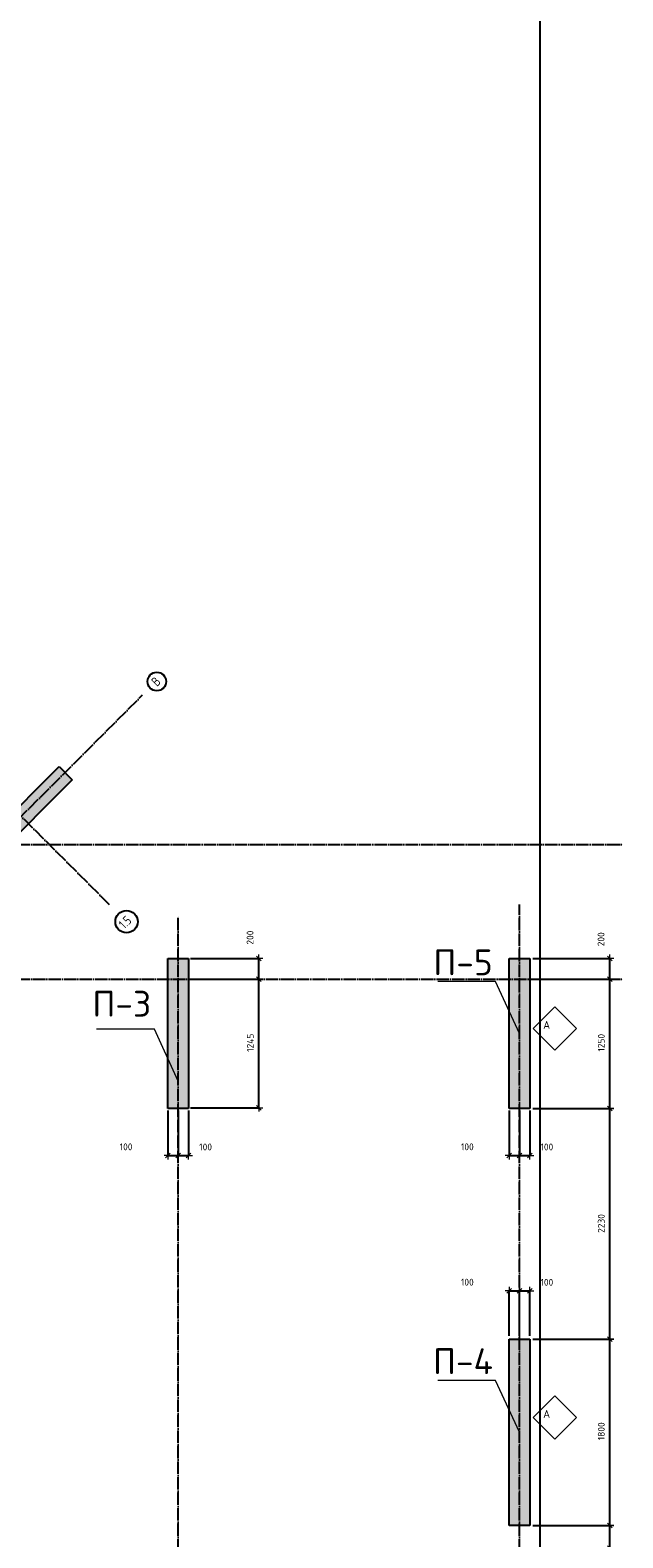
# Model space of a CAD drawing. Header units: millimetres. Extents: x -3057 to 112233, y -2869 to 47508.
# Tile 34 of 48: x 70318 to 76050, y 8500 to 23071. Entities that reach past the tile are written whole.
import ezdxf

# ---------------------------------------------------------------- set-up
doc = ezdxf.new("R2010")
doc.units = ezdxf.units.MM
doc.header["$PDMODE"] = 65
doc.linetypes.add('______11', pattern=[150, 120, -15, 0, -15])
doc.linetypes.add('______5', pattern=[330, 240, -30, 30, -30])
for name, color, linetype, lineweight in [('Standard', 7, 'Continuous', 25), ('Армирование стержнями_ общее', 40, 'Continuous', 35), ('Высотная отметка (отверстия)', 7, 'Continuous', 13), ('Размерная линия_ общее', 7, 'Continuous', 13)]:
    doc.layers.add(name, color=color, linetype=linetype, lineweight=lineweight)
doc.layers.add('Осевая линия_ общее', color=7, linetype='______5', lineweight=13, true_color=0xa0a0a0)
doc.styles.add('ISOCPEUR', font='ISOCPEUR')
doc.dimstyles.new('DIMSTYLE_3', dxfattribs={"dimtxt": 66, "dimasz": 75, "dimexe": 0, "dimexo": 0, "dimgap": 33, "dimtad": 2, "dimdec": 0, "dimrnd": 5, "dimzin": 12, "dimdsep": 46, "dimtxsty": 'ISOCPEUR', "dimblk1": 'ALL_ML_STRICH', "dimblk2": 'ALL_ML_STRICH', "dimsah": 1, "dimcen": 0, "dimclrd": 7, "dimclre": 256, "dimclrt": 7, "dimadec": 0, "dimazin": 0, "dimtfac": 1, "dimtdec": 0, "dimtix": 1, "dimtmove": 2, "dimatfit": 3, "dimfxl": 0, "dimtzin": 0, "dimlwd": 0, "dimlwe": -3, "dimarcsym": 0})
doc.dimstyles.new('DIMSTYLE_7', dxfattribs={"dimtxt": 66, "dimasz": 75, "dimexe": 0, "dimexo": 0, "dimgap": 33, "dimtad": 2, "dimdec": 0, "dimrnd": 5, "dimzin": 12, "dimdsep": 46, "dimtxsty": 'ISOCPEUR', "dimblk1": 'ALL_ML_STRICH', "dimblk2": 'ALL_ML_STRICH', "dimsah": 1, "dimcen": 0, "dimclrd": 7, "dimclre": 256, "dimclrt": 7, "dimadec": 0, "dimazin": 0, "dimtfac": 1, "dimtdec": 0, "dimtix": 1, "dimtmove": 2, "dimatfit": 3, "dimfxl": 0, "dimtvp": 1.2, "dimtzin": 0, "dimlwd": 0, "dimlwe": -3, "dimarcsym": 0})

# ---------------------------------------------------------------- blocks, each defined once
blk = doc.blocks.new('СЛОЖНЫЙ_ОБЪЕКТ_0')
at = {"layer": 'Осевая линия_ общее', "color": 253, "linetype": '______11', "lineweight": -3, "true_color": 0xa0a0a0, "transparency": 33554687}
for p, q in [((71087, 14617), (64624, 21080)), ((55452, 694), (71405, 16646)), ((47230, 15200), (76050, 15200)), ((75050, -2590), (75050, 14620)), ((71750, -2590), (71750, 14510)), ((47230, 13900), (76050, 13900))]:
    blk.add_line(p, q, dxfattribs=at)
at = {"layer": 'Осевая линия_ общее', "color": 7, "linetype": 'Continuous', "lineweight": 25, "transparency": 33554687}
for centre, radius in [((71543, 16776), 89.6), ((71250, 14455), 108)]:
    blk.add_circle(centre, radius, dxfattribs=at)
at = {"layer": 'Осевая линия_ общее', "color": 7, "linetype": 'Continuous', "lineweight": 25, "transparency": 33554687, "char_height": 90, "attachment_point": 7, "rotation": 45, "style": 'ISOCPEUR'}
for s, insert, width in [('\\W0.80;В', (71545, 16723), 107.95), ('\\W0.79;1.5', (71230, 14379), 170.42)]:
    blk.add_mtext(s, dxfattribs=dict(at, insert=insert, width=width))
blk = doc.blocks.new('ALL_ML_STRICH')
at = {"color": 0, "linetype": 'ByBlock', "lineweight": -2}
for p, q in [((-1, 0), (0.5, 0)), ((-0.3, -0.3), (0.3, 0.3)), ((0, -0.5), (0, 0.5))]:
    blk.add_line(p, q, dxfattribs=at)
blk = doc.blocks.new('*D219')
at = {"layer": 'DEFPOINTS', "color": 7, "linetype": 'Continuous', "lineweight": 13, "transparency": 33554687}
for p in [(71850, 13900), (71850, 12657), (72530, 12657)]:
    blk.add_point(p, dxfattribs=at)
at = {"layer": 'Размерная линия_ общее', "color": 253, "linetype": 'Continuous', "lineweight": -2, "true_color": 0xa0a0a0, "transparency": 33554687}
for p, q in [((71870, 13900), (72530, 13900)), ((71870, 12657), (72530, 12657))]:
    blk.add_line(p, q, dxfattribs=at)
at = {"layer": 'Размерная линия_ общее', "color": 7, "linetype": 'Continuous', "lineweight": -2, "transparency": 33554687}
blk.add_line((72530, 12657), (72530, 13900), dxfattribs=at)
at = {"layer": 'Размерная линия_ общее', "color": 7, "linetype": 'Continuous', "lineweight": 13, "transparency": 33554687, "xscale": 75, "yscale": 75, "zscale": 75}
for p, rotation in [((72530, 13900), 90), ((72530, 12657), 270)]:
    blk.add_blockref('ALL_ML_STRICH', p, dxfattribs=dict(at, rotation=rotation))
at = {"layer": 'Размерная линия_ общее', "color": 7, "linetype": 'Continuous', "lineweight": 13, "transparency": 33554687, "insert": (72447, 13285), "char_height": 66, "width": 264, "attachment_point": 5, "rotation": 90, "style": 'ISOCPEUR'}
blk.add_mtext('\\A1;{1245}', dxfattribs=at)
blk = doc.blocks.new('*D220')
at = {"layer": 'DEFPOINTS', "color": 7, "linetype": 'Continuous', "lineweight": 13, "transparency": 33554687}
for p in [(71850, 14100), (71850, 13900), (72530, 13900)]:
    blk.add_point(p, dxfattribs=at)
at = {"layer": 'Размерная линия_ общее', "color": 253, "linetype": 'Continuous', "lineweight": -2, "true_color": 0xa0a0a0, "transparency": 33554687}
for p, q in [((71870, 14100), (72530, 14100)), ((71870, 13900), (72530, 13900))]:
    blk.add_line(p, q, dxfattribs=at)
at = {"layer": 'Размерная линия_ общее', "color": 7, "linetype": 'Continuous', "lineweight": -2, "transparency": 33554687}
blk.add_line((72530, 13900), (72530, 14100), dxfattribs=at)
at = {"layer": 'Размерная линия_ общее', "color": 7, "linetype": 'Continuous', "lineweight": 13, "transparency": 33554687, "xscale": 75, "yscale": 75, "zscale": 75}
for p, rotation in [((72530, 14100), 90), ((72530, 13900), 270)]:
    blk.add_blockref('ALL_ML_STRICH', p, dxfattribs=dict(at, rotation=rotation))
at = {"layer": 'Размерная линия_ общее', "color": 7, "linetype": 'Continuous', "lineweight": 13, "transparency": 33554687, "insert": (72445, 14301), "char_height": 66, "width": 198, "attachment_point": 5, "rotation": 90, "style": 'ISOCPEUR'}
blk.add_mtext('\\A1;{200}', dxfattribs=at)
blk = doc.blocks.new('*D332')
at = {"layer": 'DEFPOINTS', "color": 7, "linetype": 'Continuous', "lineweight": 13, "transparency": 33554687}
for p in [(74950, 10887), (74950, 10432), (75050, 10432)]:
    blk.add_point(p, dxfattribs=at)
at = {"layer": 'Размерная линия_ общее', "color": 253, "linetype": 'Continuous', "lineweight": -2, "true_color": 0xa0a0a0, "transparency": 33554687}
for p, q in [((74950, 10452), (74950, 10887)), ((75050, 10452), (75050, 10887))]:
    blk.add_line(p, q, dxfattribs=at)
at = {"layer": 'Размерная линия_ общее', "color": 7, "linetype": 'Continuous', "lineweight": -2, "transparency": 33554687}
blk.add_line((74950, 10887), (75050, 10887), dxfattribs=at)
at = {"layer": 'Размерная линия_ общее', "color": 7, "linetype": 'Continuous', "lineweight": 13, "transparency": 33554687, "xscale": 75, "yscale": 75, "zscale": 75, "rotation": 180}
blk.add_blockref('ALL_ML_STRICH', (74950, 10887), dxfattribs=at)
at = {"layer": 'Размерная линия_ общее', "color": 7, "linetype": 'Continuous', "lineweight": 13, "transparency": 33554687, "xscale": 75, "yscale": 75, "zscale": 75}
blk.add_blockref('ALL_ML_STRICH', (75050, 10887), dxfattribs=at)
at = {"layer": 'Размерная линия_ общее', "color": 7, "linetype": 'Continuous', "lineweight": 13, "transparency": 33554687, "insert": (74546, 10971), "char_height": 66, "width": 198, "attachment_point": 5, "style": 'ISOCPEUR'}
blk.add_mtext('\\A1;{100}', dxfattribs=at)
blk = doc.blocks.new('*D333')
at = {"layer": 'DEFPOINTS', "color": 7, "linetype": 'Continuous', "lineweight": 13, "transparency": 33554687}
for p in [(75050, 10887), (75050, 10432), (75150, 10432)]:
    blk.add_point(p, dxfattribs=at)
at = {"layer": 'Размерная линия_ общее', "color": 253, "linetype": 'Continuous', "lineweight": -2, "true_color": 0xa0a0a0, "transparency": 33554687}
for p, q in [((75050, 10452), (75050, 10887)), ((75150, 10452), (75150, 10887))]:
    blk.add_line(p, q, dxfattribs=at)
at = {"layer": 'Размерная линия_ общее', "color": 7, "linetype": 'Continuous', "lineweight": -2, "transparency": 33554687}
blk.add_line((75050, 10887), (75150, 10887), dxfattribs=at)
at = {"layer": 'Размерная линия_ общее', "color": 7, "linetype": 'Continuous', "lineweight": 13, "transparency": 33554687, "xscale": 75, "yscale": 75, "zscale": 75, "rotation": 180}
blk.add_blockref('ALL_ML_STRICH', (75050, 10887), dxfattribs=at)
at = {"layer": 'Размерная линия_ общее', "color": 7, "linetype": 'Continuous', "lineweight": 13, "transparency": 33554687, "xscale": 75, "yscale": 75, "zscale": 75}
blk.add_blockref('ALL_ML_STRICH', (75150, 10887), dxfattribs=at)
at = {"layer": 'Размерная линия_ общее', "color": 7, "linetype": 'Continuous', "lineweight": 13, "transparency": 33554687, "insert": (75315, 10970), "char_height": 66, "width": 198, "attachment_point": 5, "style": 'ISOCPEUR'}
blk.add_mtext('\\A1;{100}', dxfattribs=at)
blk = doc.blocks.new('*D334')
at = {"layer": 'DEFPOINTS', "color": 7, "linetype": 'Continuous', "lineweight": 13, "transparency": 33554687}
for p in [(74950, 12650), (75050, 12650), (74950, 12195)]:
    blk.add_point(p, dxfattribs=at)
at = {"layer": 'Размерная линия_ общее', "color": 253, "linetype": 'Continuous', "lineweight": -2, "true_color": 0xa0a0a0, "transparency": 33554687}
for p, q in [((74950, 12630), (74950, 12195)), ((75050, 12630), (75050, 12195))]:
    blk.add_line(p, q, dxfattribs=at)
at = {"layer": 'Размерная линия_ общее', "color": 7, "linetype": 'Continuous', "lineweight": -2, "transparency": 33554687}
blk.add_line((74950, 12195), (75050, 12195), dxfattribs=at)
at = {"layer": 'Размерная линия_ общее', "color": 7, "linetype": 'Continuous', "lineweight": 13, "transparency": 33554687, "xscale": 75, "yscale": 75, "zscale": 75, "rotation": 180}
blk.add_blockref('ALL_ML_STRICH', (74950, 12195), dxfattribs=at)
at = {"layer": 'Размерная линия_ общее', "color": 7, "linetype": 'Continuous', "lineweight": 13, "transparency": 33554687, "xscale": 75, "yscale": 75, "zscale": 75}
blk.add_blockref('ALL_ML_STRICH', (75050, 12195), dxfattribs=at)
at = {"layer": 'Размерная линия_ общее', "color": 7, "linetype": 'Continuous', "lineweight": 13, "transparency": 33554687, "insert": (74546, 12279), "char_height": 66, "width": 198, "attachment_point": 5, "style": 'ISOCPEUR'}
blk.add_mtext('\\A1;{100}', dxfattribs=at)
blk = doc.blocks.new('*D335')
at = {"layer": 'DEFPOINTS', "color": 7, "linetype": 'Continuous', "lineweight": 13, "transparency": 33554687}
for p in [(75050, 12650), (75150, 12650), (75050, 12195)]:
    blk.add_point(p, dxfattribs=at)
at = {"layer": 'Размерная линия_ общее', "color": 253, "linetype": 'Continuous', "lineweight": -2, "true_color": 0xa0a0a0, "transparency": 33554687}
for p, q in [((75050, 12630), (75050, 12195)), ((75150, 12630), (75150, 12195))]:
    blk.add_line(p, q, dxfattribs=at)
at = {"layer": 'Размерная линия_ общее', "color": 7, "linetype": 'Continuous', "lineweight": -2, "transparency": 33554687}
blk.add_line((75050, 12195), (75150, 12195), dxfattribs=at)
at = {"layer": 'Размерная линия_ общее', "color": 7, "linetype": 'Continuous', "lineweight": 13, "transparency": 33554687, "xscale": 75, "yscale": 75, "zscale": 75, "rotation": 180}
blk.add_blockref('ALL_ML_STRICH', (75050, 12195), dxfattribs=at)
at = {"layer": 'Размерная линия_ общее', "color": 7, "linetype": 'Continuous', "lineweight": 13, "transparency": 33554687, "xscale": 75, "yscale": 75, "zscale": 75}
blk.add_blockref('ALL_ML_STRICH', (75150, 12195), dxfattribs=at)
at = {"layer": 'Размерная линия_ общее', "color": 7, "linetype": 'Continuous', "lineweight": 13, "transparency": 33554687, "insert": (75315, 12278), "char_height": 66, "width": 198, "attachment_point": 5, "style": 'ISOCPEUR'}
blk.add_mtext('\\A1;{100}', dxfattribs=at)
blk = doc.blocks.new('*D336')
at = {"layer": 'DEFPOINTS', "color": 7, "linetype": 'Continuous', "lineweight": 13, "transparency": 33554687}
for p in [(71650, 12650), (71750, 12650), (71650, 12195)]:
    blk.add_point(p, dxfattribs=at)
at = {"layer": 'Размерная линия_ общее', "color": 253, "linetype": 'Continuous', "lineweight": -2, "true_color": 0xa0a0a0, "transparency": 33554687}
for p, q in [((71650, 12630), (71650, 12195)), ((71750, 12630), (71750, 12195))]:
    blk.add_line(p, q, dxfattribs=at)
at = {"layer": 'Размерная линия_ общее', "color": 7, "linetype": 'Continuous', "lineweight": -2, "transparency": 33554687}
blk.add_line((71650, 12195), (71750, 12195), dxfattribs=at)
at = {"layer": 'Размерная линия_ общее', "color": 7, "linetype": 'Continuous', "lineweight": 13, "transparency": 33554687, "xscale": 75, "yscale": 75, "zscale": 75, "rotation": 180}
blk.add_blockref('ALL_ML_STRICH', (71650, 12195), dxfattribs=at)
at = {"layer": 'Размерная линия_ общее', "color": 7, "linetype": 'Continuous', "lineweight": 13, "transparency": 33554687, "xscale": 75, "yscale": 75, "zscale": 75}
blk.add_blockref('ALL_ML_STRICH', (71750, 12195), dxfattribs=at)
at = {"layer": 'Размерная линия_ общее', "color": 7, "linetype": 'Continuous', "lineweight": 13, "transparency": 33554687, "insert": (71246, 12279), "char_height": 66, "width": 198, "attachment_point": 5, "style": 'ISOCPEUR'}
blk.add_mtext('\\A1;{100}', dxfattribs=at)
blk = doc.blocks.new('*D337')
at = {"layer": 'DEFPOINTS', "color": 7, "linetype": 'Continuous', "lineweight": 13, "transparency": 33554687}
for p in [(71750, 12650), (71850, 12650), (71750, 12195)]:
    blk.add_point(p, dxfattribs=at)
at = {"layer": 'Размерная линия_ общее', "color": 253, "linetype": 'Continuous', "lineweight": -2, "true_color": 0xa0a0a0, "transparency": 33554687}
for p, q in [((71750, 12630), (71750, 12195)), ((71850, 12630), (71850, 12195))]:
    blk.add_line(p, q, dxfattribs=at)
at = {"layer": 'Размерная линия_ общее', "color": 7, "linetype": 'Continuous', "lineweight": -2, "transparency": 33554687}
blk.add_line((71750, 12195), (71850, 12195), dxfattribs=at)
at = {"layer": 'Размерная линия_ общее', "color": 7, "linetype": 'Continuous', "lineweight": 13, "transparency": 33554687, "xscale": 75, "yscale": 75, "zscale": 75, "rotation": 180}
blk.add_blockref('ALL_ML_STRICH', (71750, 12195), dxfattribs=at)
at = {"layer": 'Размерная линия_ общее', "color": 7, "linetype": 'Continuous', "lineweight": 13, "transparency": 33554687, "xscale": 75, "yscale": 75, "zscale": 75}
blk.add_blockref('ALL_ML_STRICH', (71850, 12195), dxfattribs=at)
at = {"layer": 'Размерная линия_ общее', "color": 7, "linetype": 'Continuous', "lineweight": 13, "transparency": 33554687, "insert": (72015, 12278), "char_height": 66, "width": 198, "attachment_point": 5, "style": 'ISOCPEUR'}
blk.add_mtext('\\A1;{100}', dxfattribs=at)
blk = doc.blocks.new('СЛОЖНЫЙ_ОБЪЕКТ_23')
at = {"layer": 'Армирование стержнями_ общее', "color": 7, "linetype": 'Continuous', "lineweight": 13, "transparency": 33554687}
blk.add_lwpolyline([(75393, 9873), (75183, 9663), (75393, 9453), (75603, 9663), (75393, 9873)], close=True, dxfattribs=at)
at = {"layer": 'Армирование стержнями_ общее', "color": 7, "linetype": 'Continuous', "lineweight": 13, "transparency": 33554687, "insert": (75279, 9697), "char_height": 75, "width": 98.18, "attachment_point": 4, "style": 'ISOCPEUR'}
blk.add_mtext('\\A1;{\\fISOCPEUR|i0|b0;\\H75.000000;\\W1.000000;\\C7;А}\\P', dxfattribs=at)
blk = doc.blocks.new('СЛОЖНЫЙ_ОБЪЕКТ_24')
at = {"layer": 'Армирование стержнями_ общее', "color": 7, "linetype": 'Continuous', "lineweight": 13, "transparency": 33554687}
blk.add_lwpolyline([(75393, 13633), (75183, 13423), (75393, 13213), (75603, 13423), (75393, 13633)], close=True, dxfattribs=at)
at = {"layer": 'Армирование стержнями_ общее', "color": 7, "linetype": 'Continuous', "lineweight": 13, "transparency": 33554687, "insert": (75279, 13457), "char_height": 75, "width": 98.18, "attachment_point": 4, "style": 'ISOCPEUR'}
blk.add_mtext('\\A1;{\\fISOCPEUR|i0|b0;\\H75.000000;\\W1.000000;\\C7;А}\\P', dxfattribs=at)
blk = doc.blocks.new('*D363')
at = {"layer": 'DEFPOINTS', "color": 7, "linetype": 'Continuous', "lineweight": 13, "transparency": 33554687}
for p in [(75160, 8620), (75542, 8400), (75924, 8400)]:
    blk.add_point(p, dxfattribs=at)
at = {"layer": 'Размерная линия_ общее', "color": 253, "linetype": 'Continuous', "lineweight": -2, "true_color": 0xa0a0a0, "transparency": 33554687}
for p, q in [((75180, 8620), (75924, 8620)), ((75562, 8400), (75924, 8400))]:
    blk.add_line(p, q, dxfattribs=at)
at = {"layer": 'Размерная линия_ общее', "color": 7, "linetype": 'Continuous', "lineweight": -2, "transparency": 33554687}
blk.add_line((75924, 8400), (75924, 8620), dxfattribs=at)
at = {"layer": 'Размерная линия_ общее', "color": 7, "linetype": 'Continuous', "lineweight": 13, "transparency": 33554687, "xscale": 75, "yscale": 75, "zscale": 75}
for p, rotation in [((75924, 8620), 90), ((75924, 8400), 270)]:
    blk.add_blockref('ALL_ML_STRICH', p, dxfattribs=dict(at, rotation=rotation))
at = {"layer": 'Размерная линия_ общее', "color": 7, "linetype": 'Continuous', "lineweight": 13, "transparency": 33554687, "insert": (75606, 7959), "char_height": 66, "width": 198, "attachment_point": 5, "rotation": 90, "style": 'ISOCPEUR'}
blk.add_mtext('\\A1;{220}', dxfattribs=at)
blk = doc.blocks.new('*D364')
at = {"layer": 'DEFPOINTS', "color": 7, "linetype": 'Continuous', "lineweight": 13, "transparency": 33554687}
for p in [(75160, 10420), (75160, 8620), (75924, 8620)]:
    blk.add_point(p, dxfattribs=at)
at = {"layer": 'Размерная линия_ общее', "color": 253, "linetype": 'Continuous', "lineweight": -2, "true_color": 0xa0a0a0, "transparency": 33554687}
for p, q in [((75180, 10420), (75924, 10420)), ((75180, 8620), (75924, 8620))]:
    blk.add_line(p, q, dxfattribs=at)
at = {"layer": 'Размерная линия_ общее', "color": 7, "linetype": 'Continuous', "lineweight": -2, "transparency": 33554687}
blk.add_line((75924, 8620), (75924, 10420), dxfattribs=at)
at = {"layer": 'Размерная линия_ общее', "color": 7, "linetype": 'Continuous', "lineweight": 13, "transparency": 33554687, "xscale": 75, "yscale": 75, "zscale": 75}
for p, rotation in [((75924, 10420), 90), ((75924, 8620), 270)]:
    blk.add_blockref('ALL_ML_STRICH', p, dxfattribs=dict(at, rotation=rotation))
at = {"layer": 'Размерная линия_ общее', "color": 7, "linetype": 'Continuous', "lineweight": 13, "transparency": 33554687, "insert": (75841, 9530), "char_height": 66, "width": 264, "attachment_point": 5, "rotation": 90, "style": 'ISOCPEUR'}
blk.add_mtext('\\A1;{1800}', dxfattribs=at)
blk = doc.blocks.new('*D365')
at = {"layer": 'DEFPOINTS', "color": 7, "linetype": 'Continuous', "lineweight": 13, "transparency": 33554687}
for p in [(75160, 12650), (75160, 10420), (75924, 10420)]:
    blk.add_point(p, dxfattribs=at)
at = {"layer": 'Размерная линия_ общее', "color": 253, "linetype": 'Continuous', "lineweight": -2, "true_color": 0xa0a0a0, "transparency": 33554687}
for p, q in [((75180, 12650), (75924, 12650)), ((75180, 10420), (75924, 10420))]:
    blk.add_line(p, q, dxfattribs=at)
at = {"layer": 'Размерная линия_ общее', "color": 7, "linetype": 'Continuous', "lineweight": -2, "transparency": 33554687}
blk.add_line((75924, 10420), (75924, 12650), dxfattribs=at)
at = {"layer": 'Размерная линия_ общее', "color": 7, "linetype": 'Continuous', "lineweight": 13, "transparency": 33554687, "xscale": 75, "yscale": 75, "zscale": 75}
for p, rotation in [((75924, 12650), 90), ((75924, 10420), 270)]:
    blk.add_blockref('ALL_ML_STRICH', p, dxfattribs=dict(at, rotation=rotation))
at = {"layer": 'Размерная линия_ общее', "color": 7, "linetype": 'Continuous', "lineweight": 13, "transparency": 33554687, "insert": (75841, 11538), "char_height": 66, "width": 264, "attachment_point": 5, "rotation": 90, "style": 'ISOCPEUR'}
blk.add_mtext('\\A1;{2230}', dxfattribs=at)
blk = doc.blocks.new('*D366')
at = {"layer": 'DEFPOINTS', "color": 7, "linetype": 'Continuous', "lineweight": 13, "transparency": 33554687}
for p in [(75160, 13900), (75160, 12650), (75924, 12650)]:
    blk.add_point(p, dxfattribs=at)
at = {"layer": 'Размерная линия_ общее', "color": 253, "linetype": 'Continuous', "lineweight": -2, "true_color": 0xa0a0a0, "transparency": 33554687}
for p, q in [((75180, 13900), (75924, 13900)), ((75180, 12650), (75924, 12650))]:
    blk.add_line(p, q, dxfattribs=at)
at = {"layer": 'Размерная линия_ общее', "color": 7, "linetype": 'Continuous', "lineweight": -2, "transparency": 33554687}
blk.add_line((75924, 12650), (75924, 13900), dxfattribs=at)
at = {"layer": 'Размерная линия_ общее', "color": 7, "linetype": 'Continuous', "lineweight": 13, "transparency": 33554687, "xscale": 75, "yscale": 75, "zscale": 75}
for p, rotation in [((75924, 13900), 90), ((75924, 12650), 270)]:
    blk.add_blockref('ALL_ML_STRICH', p, dxfattribs=dict(at, rotation=rotation))
at = {"layer": 'Размерная линия_ общее', "color": 7, "linetype": 'Continuous', "lineweight": 13, "transparency": 33554687, "insert": (75841, 13285), "char_height": 66, "width": 264, "attachment_point": 5, "rotation": 90, "style": 'ISOCPEUR'}
blk.add_mtext('\\A1;{1250}', dxfattribs=at)
blk = doc.blocks.new('*D367')
at = {"layer": 'DEFPOINTS', "color": 7, "linetype": 'Continuous', "lineweight": 13, "transparency": 33554687}
for p in [(75160, 14100), (75160, 13900), (75924, 13900)]:
    blk.add_point(p, dxfattribs=at)
at = {"layer": 'Размерная линия_ общее', "color": 253, "linetype": 'Continuous', "lineweight": -2, "true_color": 0xa0a0a0, "transparency": 33554687}
for p, q in [((75180, 14100), (75924, 14100)), ((75180, 13900), (75924, 13900))]:
    blk.add_line(p, q, dxfattribs=at)
at = {"layer": 'Размерная линия_ общее', "color": 7, "linetype": 'Continuous', "lineweight": -2, "transparency": 33554687}
blk.add_line((75924, 13900), (75924, 14100), dxfattribs=at)
at = {"layer": 'Размерная линия_ общее', "color": 7, "linetype": 'Continuous', "lineweight": 13, "transparency": 33554687, "xscale": 75, "yscale": 75, "zscale": 75}
for p, rotation in [((75924, 14100), 90), ((75924, 13900), 270)]:
    blk.add_blockref('ALL_ML_STRICH', p, dxfattribs=dict(at, rotation=rotation))
at = {"layer": 'Размерная линия_ общее', "color": 7, "linetype": 'Continuous', "lineweight": 13, "transparency": 33554687, "insert": (75839, 14285), "char_height": 66, "width": 198, "attachment_point": 5, "rotation": 90, "style": 'ISOCPEUR'}
blk.add_mtext('\\A1;{200}', dxfattribs=at)

msp = doc.modelspace()

# ---------------------------------------------------------------- hatches: boundary and pattern name
at = {"linetype": 'Continuous', "lineweight": 13, "transparency": 33554687}
for points in [[(64418.5, 9773.3), (64545.8, 9646), (70725.9, 15826.1), (70598.7, 15953.4), (65783.3, 11138), (65656, 11010.7)], [(71650, 12650), (71850, 12650), (71850, 14100), (71650, 14100)], [(74950, 8620), (75150, 8620), (75150, 10420), (74950, 10420)]]:
    msp.add_hatch(color=7, dxfattribs=at).paths.add_polyline_path(points)
at = {"layer": 'Standard', "linetype": 'Continuous', "lineweight": 13, "transparency": 33554687}
msp.add_hatch(color=7, dxfattribs=at).paths.add_polyline_path([(74950, 12650), (75150, 12650), (75150, 14100), (74950, 14100)])

# ---------------------------------------------------------------- linework, layer by layer
at = {"color": 7, "linetype": 'Continuous', "lineweight": -3, "transparency": 33554687}
for p, q in [((65783.3, 11138), (70598.7, 15953.4)), ((70598.7, 15953.4), (70725.9, 15826.1)), ((70725.9, 15826.1), (64545.8, 9646)), ((71650, 12650), (71650, 14100)), ((71650, 14100), (71850, 14100)), ((71850, 14100), (71850, 12650)), ((71850, 12650), (71650, 12650)), ((74950, 8620), (74950, 10420)), ((74950, 10420), (75150, 10420)), ((75150, 10420), (75150, 8620)), ((75150, 8620), (74950, 8620))]:
    msp.add_line(p, q, dxfattribs=at)
at = {"layer": 'Standard', "color": 7, "linetype": 'Continuous', "lineweight": -3, "transparency": 33554687}
for p, q in [((74950, 12650), (74950, 14100)), ((74950, 14100), (75150, 14100)), ((75150, 14100), (75150, 12650)), ((75150, 12650), (74950, 12650))]:
    msp.add_line(p, q, dxfattribs=at)
at = {"layer": 'Standard', "color": 7, "linetype": 'Continuous', "lineweight": 25, "transparency": 33554687}
msp.add_lwpolyline([(49650, -350.2), (75250, -350.2), (75250, 46690), (49650, 46690), (49650, -350.2)], dxfattribs=at)
at = {"layer": 'Высотная отметка (отверстия)', "color": 7, "linetype": 'Continuous', "lineweight": 13, "transparency": 33554687}
for points in [[(75050, 13375), (74819.3, 13876.9), (74259.3, 13876.9)], [(71750, 12915), (71519.3, 13416.9), (70959.3, 13416.9)], [(75050, 9520), (74819.3, 10021.9), (74259.3, 10021.9)]]:
    msp.add_lwpolyline(points, dxfattribs=at)

# ---------------------------------------------------------------- block references
at = {"layer": 'Армирование стержнями_ общее', "color": 7, "linetype": 'Continuous', "lineweight": 13, "transparency": 33554687}
for name in ['СЛОЖНЫЙ_ОБЪЕКТ_24', 'СЛОЖНЫЙ_ОБЪЕКТ_23']:
    msp.add_blockref(name, (0, 0), dxfattribs=at)
at = {"layer": 'Осевая линия_ общее', "color": 253, "linetype": '______11', "lineweight": -3, "true_color": 0xa0a0a0, "transparency": 33554687}
msp.add_blockref('СЛОЖНЫЙ_ОБЪЕКТ_0', (0, 0), dxfattribs=at)

# ---------------------------------------------------------------- texts
at = {"layer": 'Высотная отметка (отверстия)', "color": 7, "linetype": 'Continuous', "lineweight": 13, "transparency": 33554687, "char_height": 75, "attachment_point": 8, "style": 'ISOCPEUR'}
for s, insert, width in [('\\A1;{\\fISOCPEUR|i0|b0;\\H250.000000;\\W1.000000;\\C7;П-5}\\P', (74504.3, 13936.9), 664.583), ('\\A1;{\\fISOCPEUR|i0|b0;\\H250.000000;\\W1.000000;\\C7;П-3}\\P', (71204.3, 13536.9), 664.583), ('\\A1;{\\fISOCPEUR|i0|b0;\\H250.000000;\\W1.000000;\\C7;П-4}\\P', (74504.3, 10081.9), 690)]:
    msp.add_mtext(s, dxfattribs=dict(at, insert=insert, width=width))

# ---------------------------------------------------------------- dimensions: what is measured, and where the dimension line sits
at = {"layer": 'Размерная линия_ общее', "color": 7, "linetype": 'Continuous', "lineweight": 13, "transparency": 33554687}
for base, p1, p2, picture, middle in [((72530.4, 14100), (71870, 13900), (71870, 14100), '*D220', (72445.5, 14301)), ((75923.5, 14100), (75180, 13900), (75180, 14100), '*D367', (75838.8, 14284.9)), ((72530.4, 13900), (71870, 12657.4), (71870, 13900), '*D219', (72447.4, 13285.3)), ((75923.5, 13900), (75180, 12650), (75180, 13900), '*D366', (75840.5, 13284.9)), ((75923.5, 12650), (75180, 10420), (75180, 12650), '*D365', (75840.5, 11538.3)), ((75923.5, 10420), (75180, 8620), (75180, 10420), '*D364', (75840.5, 9529.9)), ((75923.5, 8620), (75562.2, 8400), (75180, 8620), '*D363', (75606.4, 7959.2))]:
    dim = msp.add_linear_dim(base=base, p1=p1, p2=p2, angle=90, dimstyle='DIMSTYLE_3', override={"dimpost": '<>', "dimclrd": 7, "dimclre": 253, "dimclrt": 7, "dimlwd": 0, "dimlwe": 65533}, dxfattribs=at)
    dim.commit()
    dim.dimension.update_dxf_attribs({"geometry": picture, "text_midpoint": middle, "dimtype": 160})
for base, p1, p2, picture, middle in [((71750, 12195.1), (71650, 12630), (71750, 12630), '*D336', (71245.6, 12278.7)), ((71850, 12195.1), (71750, 12630), (71850, 12630), '*D337', (72014.7, 12277.9)), ((75050, 12195.1), (74950, 12630), (75050, 12630), '*D334', (74545.6, 12278.7)), ((75150, 12195.1), (75050, 12630), (75150, 12630), '*D335', (75314.7, 12277.9)), ((75050, 10887.2), (74950, 10452.3), (75050, 10452.3), '*D332', (74545.6, 10970.7)), ((75150, 10887.2), (75050, 10452.3), (75150, 10452.3), '*D333', (75314.7, 10970))]:
    dim = msp.add_linear_dim(base=base, p1=p1, p2=p2, dimstyle='DIMSTYLE_7', override={"dimpost": '<>', "dimclrd": 7, "dimclre": 253, "dimclrt": 7, "dimlwd": 0, "dimlwe": 65533}, dxfattribs=at)
    dim.commit()
    dim.dimension.update_dxf_attribs({"geometry": picture, "text_midpoint": middle, "dimtype": 160})

doc.saveas('drawing.dxf')
